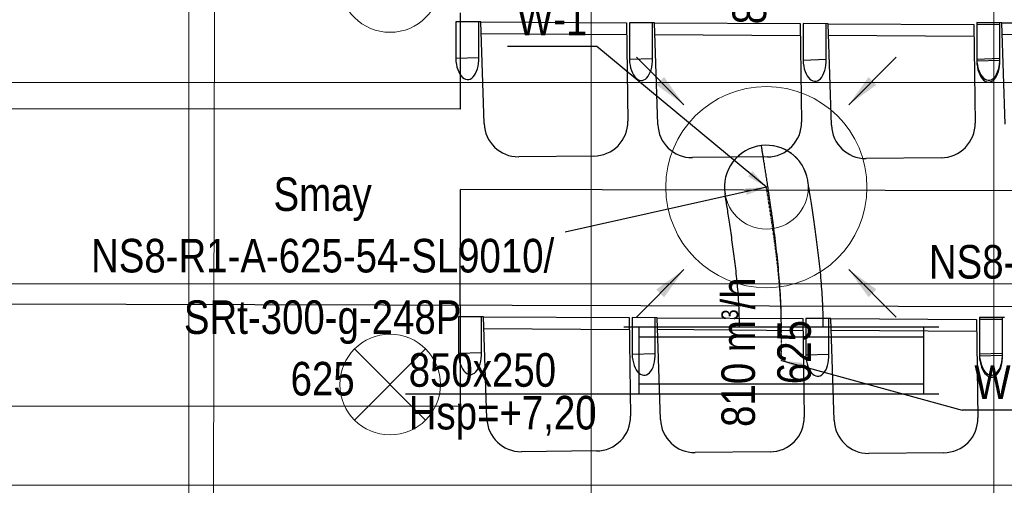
# Model space of a CAD drawing. Header units: millimetres. Extents: x -32221 to 212500, y 31663 to 93766.
# Tile 74 of 256: x 16346 to 19282, y 53313 to 54700. Entities that reach past the tile are written whole.
import ezdxf

# ---------------------------------------------------------------- set-up
doc = ezdxf.new("R2010")
doc.units = ezdxf.units.MM
doc.linetypes.add('DASHDOT', pattern=[1, 0.5, -0.25, 0, -0.25])
doc.layers.get('0').update_dxf_attribs({"color": 251})
for name, color, linetype in [('FLUID-N', 251, 'Continuous'), ('FLUID-N-100-ARRGR', 251, 'Continuous'), ('FLUID-W', 251, 'Continuous'), ('FLUID-W-100-ARRGR', 251, 'Continuous'), ('FLUID-W-100-INF', 251, 'Continuous'), ('FLUID-W-100-NUM', 251, 'Continuous'), ('FLUID-W-SYM', 251, 'Continuous'), ('Sciany', 251, 'Continuous'), ('Wyposazenie', 251, 'Continuous')]:
    doc.layers.add(name, color=color, linetype=linetype)
for name, color, linetype, lineweight in [('kasetony', 251, 'Continuous', 5), ('lampy', 251, 'Continuous', 9), ('Opisy', 251, 'Continuous', 13), ('Wywiewniki', 251, 'Continuous', 20)]:
    doc.layers.add(name, color=color, linetype=linetype, lineweight=lineweight)
doc.styles.add('FDBES', font='simplex.shx')
doc.styles.get("Standard").update_dxf_attribs({"font": 'ARIALN.TTF'})
doc.linetypes.add('ZIGZAG', pattern='A,0.0001,-0.2,[131,ltypeshp.shx,S=0.2,R=0,X=-0.2,Y=0],-0.4,[131,ltypeshp.shx,S=0.2,R=180,X=0.2,Y=0],-0.2', length=0.8001)
doc.dimstyles.new('FDBES', dxfattribs={"dimscale": 50, "dimtxt": 4, "dimasz": 2.5, "dimexe": 0.8, "dimexo": 2, "dimgap": 1, "dimtad": 1, "dimdsep": 46, "dimtxsty": 'FDBES', "dimcen": 2.5, "dimclrd": 4, "dimclre": 5, "dimadec": 0, "dimazin": 0, "dimtfac": 1, "dimtmove": 0, "dimatfit": 3, "dimfxl": 1, "dimarcsym": 0})

# ---------------------------------------------------------------- blocks, each defined once
blk = doc.blocks.new('*U365')
at = {"color": 14, "linetype": 'Continuous', "lineweight": -2}
for p, q in [((-100, 470), (-100, -470)), ((100, 470), (100, -470))]:
    blk.add_line(p, q, dxfattribs=at)
at = {"color": 0, "linetype": 'ByBlock', "lineweight": -2}
for p, q in [((100, 425), (-100, 425)), ((-100, -425), (100, -425))]:
    blk.add_line(p, q, dxfattribs=at)
at = {"color": 1, "linetype": 'Continuous', "lineweight": -3}
for p, q in [((-70, 425), (-70, -425)), ((70, 425), (70, -425))]:
    blk.add_line(p, q, dxfattribs=at)
blk = doc.blocks.new('*U364')
at = {"layer": 'FLUID-W-SYM', "color": 2, "linetype": 'DASHDOT', "lineweight": -3}
for q in [(50, 0), (-20, 0)]:
    blk.add_line((-50, 0), q, dxfattribs=at)
blk = doc.blocks.new('*U363')
at = {"color": 0, "linetype": 'ByBlock', "lineweight": -2}
blk.add_circle((0, 0), 0.05, dxfattribs=at)
blk = doc.blocks.new('*U388')
at = {"color": 14, "linetype": 'Continuous', "lineweight": -2, "extrusion": (-1, -4.89993e-18, -2.13296e-16)}
blk.add_ellipse((0, 0), major_axis=(0, 20.4, 123.3), ratio=1, start_param=0, end_param=1.525933, dxfattribs=at)
at = {"color": 14, "linetype": 'Continuous', "lineweight": -2, "extrusion": (-1, -1.811e-16, -1.62008e-16)}
blk.add_ellipse((0, 0), major_axis=(0, 124.1, -14.9), ratio=1, start_param=0, end_param=1.615689, dxfattribs=at)
at = {"color": 20, "linetype": 'ZIGZAG', "lineweight": -2, "ltscale": 50}
for points, knots in [([(0, -417, 44.7), (0, -404.1, 44.7), (0, -378.1, 44.4), (0, -338.8, 43), (0, -299.5, 40.7), (0, -260.1, 37.6), (0, -220.7, 33.9), (0, -181.6, 29.6), (0, -142.8, 24.9), (0, -115.7, 21.3), (0, -99.9, 19.1), (0, -93.6, 18.3), (0, -82.5, 16.7), (0, -63.6, 14.1), (0, -38.5, 10.5), (0, -13.9, 6.8), (0, 7.1, 3.6), (0, 24.7, 1), (0, 41.6, -1.7), (0, 57.7, -4.2), (0, 72.9, -6.6), (0, 86.8, -8.8), (0, 97.2, -10.5), (0, 104.5, -11.7), (0, 110.2, -12.6), (0, 115.8, -13.5), (0, 120.5, -14.3), (0, 123.4, -14.8), (0, 124.1, -14.9), (0, 124.1, -14.9)], [0, 0, 0, 0, 32.742311, 65.484623, 98.226934, 130.969245, 163.711556, 196.453868, 229.196179, 261.93849, 266.031279, 270.124068, 278.309646, 294.680801, 319.237535, 343.794268, 360.165424, 376.53658, 392.907735, 409.278891, 425.650046, 442.021202, 458.392358, 466.577936, 474.763513, 487.04188, 499.320247, 511.598614, 523.87698, 523.87698, 523.87698, 523.87698]), ([(0, -417, 169.7), (0, -405.4, 169.7), (0, -382.1, 169.5), (0, -335.8, 167.7), (0, -278.3, 163.8), (0, -211.4, 156.9), (0, -147.7, 148.8), (0, -88.4, 140.3), (0, -43.8, 133.6), (0, -13.8, 128.8), (0, 1.6, 126.4), (0, 10.9, 124.9), (0, 16.3, 124), (0, 19.5, 123.5), (0, 20.1, 123.4), (0, 20.4, 123.3)], [0, 0, 0, 0, 34.866832, 69.733663, 139.467326, 209.20099, 278.934653, 348.668316, 418.401979, 453.268811, 488.135642, 505.569058, 523.002474, 540.43589, 557.869306, 557.869306, 557.869306, 557.869306]), ([(0, -417, -80.3), (0, -406.2, -80.3), (0, -384.6, -80.6), (0, -341.5, -82.3), (0, -288.5, -86.3), (0, -227.4, -93), (0, -169.8, -100.6), (0, -116.1, -108.3), (0, -76.2, -114.4), (0, -49.7, -118.6), (0, -36.3, -120.7), (0, -28.4, -122), (0, -23.7, -122.8), (0, -21.1, -123.2), (0, -20.7, -123.3), (0, -20.4, -123.3)], [0, 0, 0, 0, 32.438816, 64.877633, 129.755266, 194.632898, 259.510531, 324.388164, 389.265797, 421.704613, 454.143429, 470.362838, 486.582246, 502.801654, 519.021062, 519.021062, 519.021062, 519.021062])]:
    blk.add_open_spline(points, degree=3, knots=knots, dxfattribs=at)
at = {"layer": 'FLUID-W-SYM', "color": 2, "linetype": 'DASHDOT', "lineweight": -3}
blk.add_open_spline([(0, -417, 44.7), (0, -327.8, 44.7), (0, -159.3, 26.4), (0, 0), (0, 0)], degree=3, knots=[0, 0, 0, 0, 267.526487, 523.87698, 523.87698, 523.87698, 523.87698], dxfattribs=at)
blk = doc.blocks.new('*U28')
at = {"color": 0, "insert": (-1323.3, -296.6), "char_height": 100, "width": 1600, "attachment_point": 5, "line_spacing_factor": 1.1}
blk.add_mtext('Smay\\PNS8-R1-A-625-54-SL9010/ SRt-300-g-248P\\P625', dxfattribs=at)
blk.add_mtext('Smay\\PNS8-R1-A-625-54-SL9010/ SRt-300-g-248P\\P625', dxfattribs=at)
blk.add_mtext('Smay\\PNS8-R1-A-625-54-SL9010/ SRt-300-g-248P\\P625', dxfattribs=at)
blk.add_mtext('Smay\\PNS8-R1-A-625-54-SL9010/ SRt-300-g-248P\\P625', dxfattribs=at)
blk.add_mtext('Smay\\PNS8-R1-A-625-54-SL9010/ SRt-300-g-248P\\P625', dxfattribs=at)
blk.add_mtext('Smay\\PNS8-R1-A-625-54-SL9010/ SRt-300-g-248P\\P625', dxfattribs=at)
blk.add_mtext('Smay\\PNS8-R1-A-625-54-SL9010/ SRt-300-g-248P\\P625', dxfattribs=at)
blk.add_mtext('Smay\\PNS8-R1-A-625-54-SL9010/ SRt-300-g-248P\\P625', dxfattribs=at)
blk.add_mtext('Smay\\PNS8-R1-A-625-54-SL9010/ SRt-300-g-248P\\P625', dxfattribs=at)
blk.add_mtext('Smay\\PNS8-R1-A-625-54-SL9010/ SRt-300-g-248P\\P625', dxfattribs=at)
at = {"color": 0}
blk.add_leader([(0, 0), (-599.8, -134.4)], dimstyle='FDBES', override={"dimscale": 25, "dimclrd": 0, "dimclre": 0}, dxfattribs=at)
blk.add_leader([(0, 0), (-599.8, -134.4)], dimstyle='FDBES', override={"dimscale": 25, "dimclrd": 0, "dimclre": 0}, dxfattribs=at)
blk.add_leader([(0, 0), (-599.8, -134.4)], dimstyle='FDBES', override={"dimscale": 25, "dimclrd": 0, "dimclre": 0}, dxfattribs=at)
blk.add_leader([(0, 0), (-599.8, -134.4)], dimstyle='FDBES', override={"dimscale": 25, "dimclrd": 0, "dimclre": 0}, dxfattribs=at)
blk.add_leader([(0, 0), (-599.8, -134.4)], dimstyle='FDBES', override={"dimscale": 25, "dimclrd": 0, "dimclre": 0}, dxfattribs=at)
blk.add_leader([(0, 0), (-599.8, -134.4)], dimstyle='FDBES', override={"dimscale": 25, "dimclrd": 0, "dimclre": 0}, dxfattribs=at)
blk.add_leader([(0, 0), (-599.8, -134.4)], dimstyle='FDBES', override={"dimscale": 25, "dimclrd": 0, "dimclre": 0}, dxfattribs=at)
blk.add_leader([(0, 0), (-599.8, -134.4)], dimstyle='FDBES', override={"dimscale": 25, "dimclrd": 0, "dimclre": 0}, dxfattribs=at)
blk.add_leader([(0, 0), (-599.8, -134.4)], dimstyle='FDBES', override={"dimscale": 25, "dimclrd": 0, "dimclre": 0}, dxfattribs=at)
blk.add_leader([(0, 0), (-599.8, -134.4)], dimstyle='FDBES', override={"dimscale": 25, "dimclrd": 0, "dimclre": 0}, dxfattribs=at)
blk = doc.blocks.new('*U29')
at = {"color": 0, "insert": (-1302.9, -313.1), "char_height": 100, "width": 1600, "attachment_point": 5, "line_spacing_factor": 1.1}
blk.add_mtext('Smay\\PNS8-R1-A-625-54-SL9010/ SRt-300-g-248P\\P625', dxfattribs=at)
blk.add_mtext('Smay\\PNS8-R1-A-625-54-SL9010/ SRt-300-g-248P\\P625', dxfattribs=at)
blk.add_mtext('Smay\\PNS8-R1-A-625-54-SL9010/ SRt-300-g-248P\\P625', dxfattribs=at)
blk.add_mtext('Smay\\PNS8-R1-A-625-54-SL9010/ SRt-300-g-248P\\P625', dxfattribs=at)
blk.add_mtext('Smay\\PNS8-R1-A-625-54-SL9010/ SRt-300-g-248P\\P625', dxfattribs=at)
blk.add_mtext('Smay\\PNS8-R1-A-625-54-SL9010/ SRt-300-g-248P\\P625', dxfattribs=at)
blk.add_mtext('Smay\\PNS8-R1-A-625-54-SL9010/ SRt-300-g-248P\\P625', dxfattribs=at)
at = {"color": 0}
blk.add_leader([(0, 0), (-579.3, -139.2)], dimstyle='FDBES', override={"dimscale": 25, "dimclrd": 0, "dimclre": 0}, dxfattribs=at)
blk.add_leader([(0, 0), (-579.3, -139.2)], dimstyle='FDBES', override={"dimscale": 25, "dimclrd": 0, "dimclre": 0}, dxfattribs=at)
blk.add_leader([(0, 0), (-579.3, -139.2)], dimstyle='FDBES', override={"dimscale": 25, "dimclrd": 0, "dimclre": 0}, dxfattribs=at)
blk.add_leader([(0, 0), (-579.3, -139.2)], dimstyle='FDBES', override={"dimscale": 25, "dimclrd": 0, "dimclre": 0}, dxfattribs=at)
blk.add_leader([(0, 0), (-579.3, -139.2)], dimstyle='FDBES', override={"dimscale": 25, "dimclrd": 0, "dimclre": 0}, dxfattribs=at)
blk.add_leader([(0, 0), (-579.3, -139.2)], dimstyle='FDBES', override={"dimscale": 25, "dimclrd": 0, "dimclre": 0}, dxfattribs=at)
blk.add_leader([(0, 0), (-579.3, -139.2)], dimstyle='FDBES', override={"dimscale": 25, "dimclrd": 0, "dimclre": 0}, dxfattribs=at)
blk = doc.blocks.new('*U67')
at = {"color": 6}
blk.add_line((-505.3, 418.9), (-772.4, 418.9), dxfattribs=at)
blk.add_line((-505.3, 418.9), (-772.4, 418.9), dxfattribs=at)
blk.add_line((-505.3, 418.9), (-772.4, 418.9), dxfattribs=at)
blk.add_line((-505.3, 418.9), (-772.4, 418.9), dxfattribs=at)
blk.add_line((-505.3, 418.9), (-772.4, 418.9), dxfattribs=at)
blk.add_line((-505.3, 418.9), (-772.4, 418.9), dxfattribs=at)
blk.add_line((-505.3, 418.9), (-772.4, 418.9), dxfattribs=at)
blk.add_line((-505.3, 418.9), (-772.4, 418.9), dxfattribs=at)
blk.add_line((-505.3, 418.9), (-772.4, 418.9), dxfattribs=at)
blk.add_line((-505.3, 418.9), (-772.4, 418.9), dxfattribs=at)
at = {"color": 0, "insert": (-638.9, 418.9), "char_height": 100, "attachment_point": 5}
blk.add_mtext('W-1\\P ', dxfattribs=at)
blk.add_mtext('W-1\\P ', dxfattribs=at)
blk.add_mtext('W-1\\P ', dxfattribs=at)
blk.add_mtext('W-1\\P ', dxfattribs=at)
blk.add_mtext('W-1\\P ', dxfattribs=at)
blk.add_mtext('W-1\\P ', dxfattribs=at)
blk.add_mtext('W-1\\P ', dxfattribs=at)
blk.add_mtext('W-1\\P ', dxfattribs=at)
blk.add_mtext('W-1\\P ', dxfattribs=at)
blk.add_mtext('W-1\\P ', dxfattribs=at)
blk.add_leader([(0, 0), (-505.3, 418.9)], dimstyle='FDBES', override={"dimscale": 25, "dimclrd": 256, "dimclre": 256})
blk.add_leader([(0, 0), (-505.3, 418.9)], dimstyle='FDBES', override={"dimscale": 25, "dimclrd": 256, "dimclre": 256})
blk.add_leader([(0, 0), (-505.3, 418.9)], dimstyle='FDBES', override={"dimscale": 25, "dimclrd": 256, "dimclre": 256})
blk.add_leader([(0, 0), (-505.3, 418.9)], dimstyle='FDBES', override={"dimscale": 25, "dimclrd": 256, "dimclre": 256})
blk.add_leader([(0, 0), (-505.3, 418.9)], dimstyle='FDBES', override={"dimscale": 25, "dimclrd": 256, "dimclre": 256})
blk.add_leader([(0, 0), (-505.3, 418.9)], dimstyle='FDBES', override={"dimscale": 25, "dimclrd": 256, "dimclre": 256})
blk.add_leader([(0, 0), (-505.3, 418.9)], dimstyle='FDBES', override={"dimscale": 25, "dimclrd": 256, "dimclre": 256})
blk.add_leader([(0, 0), (-505.3, 418.9)], dimstyle='FDBES', override={"dimscale": 25, "dimclrd": 256, "dimclre": 256})
blk.add_leader([(0, 0), (-505.3, 418.9)], dimstyle='FDBES', override={"dimscale": 25, "dimclrd": 256, "dimclre": 256})
blk.add_leader([(0, 0), (-505.3, 418.9)], dimstyle='FDBES', override={"dimscale": 25, "dimclrd": 256, "dimclre": 256})
blk = doc.blocks.new('*U68')
at = {"color": 6}
for p, q in [((821.9, -147.7), (539.1, -147.7)), ((821.9, -147.7), (539.1, -147.7)), ((821.9, -147.7), (539.1, -147.7)), ((821.9, -147.7), (539.1, -147.7)), ((821.6, -147.7), (539.4, -147.7)), ((821.6, -147.7), (539.4, -147.7)), ((821.6, -147.7), (539.4, -147.7)), ((821.6, -147.7), (539.4, -147.7)), ((821.6, -147.7), (539.4, -147.7)), ((821.6, -147.7), (539.4, -147.7)), ((821.6, -147.7), (539.4, -147.7)), ((821.6, -147.7), (539.4, -147.7)), ((821.6, -147.7), (539.4, -147.7)), ((821.6, -147.7), (539.4, -147.7)), ((821.6, -147.7), (539.4, -147.7)), ((821.6, -147.7), (539.4, -147.7)), ((821.6, -147.7), (539.4, -147.7)), ((821.6, -147.7), (539.4, -147.7)), ((821.6, -147.7), (539.4, -147.7)), ((821.6, -147.7), (539.4, -147.7)), ((821.6, -147.7), (539.4, -147.7)), ((821.6, -147.7), (539.4, -147.7)), ((821.6, -147.7), (539.4, -147.7)), ((821.6, -147.7), (539.4, -147.7)), ((821.6, -147.7), (539.4, -147.7)), ((821.6, -147.7), (539.4, -147.7))]:
    blk.add_line(p, q, dxfattribs=at)
at = {"color": 0, "insert": (680.5, -147.7), "char_height": 100, "attachment_point": 5}
for s in ['W-3\\P ', 'W-3\\P ', 'W-3\\P ', 'W-3\\P ', 'W-2\\P ', 'W-2\\P ', 'W-2\\P ', 'W-2\\P ', 'W-2\\P ', 'W-2\\P ', 'W-2\\P ', 'W-2\\P ', 'W-2\\P ', 'W-2\\P ', 'W-2\\P ', 'W-2\\P ', 'W-2\\P ', 'W-2\\P ', 'W-2\\P ', 'W-2\\P ', 'W-2\\P ', 'W-2\\P ', 'W-2\\P ', 'W-2\\P ', 'W-2\\P ', 'W-2\\P ']:
    blk.add_mtext(s, dxfattribs=at)
for points in [[(0, 0), (539.1, -147.7)], [(0, 0), (539.1, -147.7)], [(0, 0), (539.1, -147.7)], [(0, 0), (539.1, -147.7)], [(0, 0), (539.4, -147.7)], [(0, 0), (539.4, -147.7)], [(0, 0), (539.4, -147.7)], [(0, 0), (539.4, -147.7)], [(0, 0), (539.4, -147.7)], [(0, 0), (539.4, -147.7)], [(0, 0), (539.4, -147.7)], [(0, 0), (539.4, -147.7)], [(0, 0), (539.4, -147.7)], [(0, 0), (539.4, -147.7)], [(0, 0), (539.4, -147.7)], [(0, 0), (539.4, -147.7)], [(0, 0), (539.4, -147.7)], [(0, 0), (539.4, -147.7)], [(0, 0), (539.4, -147.7)], [(0, 0), (539.4, -147.7)], [(0, 0), (539.4, -147.7)], [(0, 0), (539.4, -147.7)], [(0, 0), (539.4, -147.7)], [(0, 0), (539.4, -147.7)], [(0, 0), (539.4, -147.7)], [(0, 0), (539.4, -147.7)]]:
    blk.add_leader(points, dimstyle='FDBES', override={"dimscale": 25, "dimclrd": 256, "dimclre": 256})
blk = doc.blocks.new('*U161')
at = {"color": 0}
blk.add_leader([(0, 0), (-141.4, -141.4)], dimstyle='FDBES', override={"dimscale": 40, "dimclrd": 0}, dxfattribs=at)
blk.add_leader([(0, 0), (-141.4, -141.4)], dimstyle='FDBES', override={"dimscale": 40, "dimclrd": 0}, dxfattribs=at)
blk = doc.blocks.new('*U162')
at = {"color": 0}
blk.add_leader([(0, 0), (141.4, -141.4)], dimstyle='FDBES', override={"dimscale": 40, "dimclrd": 0}, dxfattribs=at)
blk.add_leader([(0, 0), (141.4, -141.4)], dimstyle='FDBES', override={"dimscale": 40, "dimclrd": 0}, dxfattribs=at)
blk = doc.blocks.new('*U163')
at = {"color": 0}
blk.add_leader([(0, 0), (-141.4, 141.4)], dimstyle='FDBES', override={"dimscale": 40, "dimclrd": 0}, dxfattribs=at)
blk.add_leader([(0, 0), (-141.4, 141.4)], dimstyle='FDBES', override={"dimscale": 40, "dimclrd": 0}, dxfattribs=at)
blk = doc.blocks.new('*U164')
at = {"color": 0}
blk.add_leader([(0, 0), (141.4, 141.4)], dimstyle='FDBES', override={"dimscale": 40, "dimclrd": 0}, dxfattribs=at)
blk.add_leader([(0, 0), (141.4, 141.4)], dimstyle='FDBES', override={"dimscale": 40, "dimclrd": 0}, dxfattribs=at)

msp = doc.modelspace()

# ---------------------------------------------------------------- linework, layer by layer
at = {"layer": 'FLUID-N'}
msp.add_line((18191.977, 53584.311, 7327.5), (17495.824, 53584.311, 7327.5), dxfattribs=at)
at = {"layer": 'kasetony'}
for p, q in [((16850.147, 54512.853), (16850.147, 55112.853)), ((16850.147, 55112.853), (16850.147, 54512.853)), ((18050.147, 54512.853), (18050.147, 55112.853)), ((18050.147, 55112.853), (18050.147, 54512.853)), ((19250.147, 54512.853), (19250.147, 55112.853)), ((19250.147, 55112.853), (19250.147, 54512.853)), ((16250.147, 54512.853), (16850.147, 54512.853)), ((16850.147, 54512.853), (16250.147, 54512.853)), ((16850.147, 54512.853), (18050.147, 54512.853)), ((16850.147, 53912.853), (16850.147, 54512.853)), ((16850.147, 54512.853), (16850.147, 53912.853)), ((18050.147, 54512.853), (16850.147, 54512.853)), ((18050.147, 54512.853), (19250.147, 54512.853)), ((18050.147, 53912.853), (18050.147, 54512.853)), ((18050.147, 54512.853), (18050.147, 53912.853)), ((19250.147, 54512.853), (18050.147, 54512.853)), ((19250.147, 54512.853), (20450.147, 54512.853)), ((19250.147, 53912.853), (19250.147, 54512.853)), ((19250.147, 54512.853), (19250.147, 53912.853)), ((20450.147, 54512.853), (19250.147, 54512.853)), ((16250.147, 53912.853), (16850.147, 53912.853)), ((16850.147, 53912.853), (16250.147, 53912.853)), ((16850.147, 53912.853), (18050.147, 53912.853)), ((16850.147, 53312.853), (16850.147, 53912.853)), ((16850.147, 53912.853), (16850.147, 53312.853)), ((18050.147, 53912.853), (16850.147, 53912.853)), ((18050.147, 53912.853), (19250.147, 53912.853)), ((18050.147, 53312.853), (18050.147, 53912.853)), ((18050.147, 53912.853), (18050.147, 53312.853)), ((19250.147, 53912.853), (18050.147, 53912.853)), ((19250.147, 53912.853), (20450.147, 53912.853)), ((19250.147, 53312.853), (19250.147, 53912.853)), ((19250.147, 53912.853), (19250.147, 53312.853)), ((20450.147, 53912.853), (19250.147, 53912.853)), ((16250.147, 53312.853), (16850.147, 53312.853)), ((16850.147, 53312.853), (16250.147, 53312.853)), ((16850.147, 53312.853), (18050.147, 53312.853)), ((16850.147, 52712.853), (16850.147, 53312.853)), ((16850.147, 53312.853), (16850.147, 52712.853)), ((18050.147, 53312.853), (16850.147, 53312.853)), ((18050.147, 53312.853), (19250.147, 53312.853)), ((18050.147, 52712.853), (18050.147, 53312.853)), ((18050.147, 53312.853), (18050.147, 52712.853)), ((19250.147, 53312.853), (18050.147, 53312.853)), ((19250.147, 53312.853), (20450.147, 53312.853)), ((19250.147, 52712.853), (19250.147, 53312.853)), ((19250.147, 53312.853), (19250.147, 52712.853)), ((20450.147, 53312.853), (19250.147, 53312.853))]:
    msp.add_line(p, q, dxfattribs=at)
at = {"layer": 'lampy'}
for p, q in [((17344.081, 53718.919), (17556.213, 53506.787)), ((17556.213, 53718.919), (17344.081, 53506.787))]:
    msp.add_line(p, q, dxfattribs=at)
for centre in [(17450.147, 54812.853), (17450.147, 53612.853)]:
    msp.add_circle(centre, 150, dxfattribs=at)
at = {"layer": 'Opisy'}
msp.add_line((16922.793, 52666.869), (16934.554, 59712.647), dxfattribs=at)
at = {"layer": 'Sciany'}
for p, q in [((17659.47, 54720.471), (17658.794, 54433.424)), ((17658.794, 54433.424), (16188.036, 54434.89)), ((22857.428, 53836.61), (16187.455, 53852.32)), ((17659.56, 53848.853), (17659.26, 53547.541)), ((17658.851, 53547.541), (16187.153, 53549.008))]:
    msp.add_line(p, q, dxfattribs=at)
at = {"layer": 'Wyposazenie'}
for p, q in [((17645.881, 54694.107), (17645.726, 54585.399)), ((17720.709, 54693.729), (17645.881, 54694.107)), ((17714.512, 54587.622), (17715.048, 54693.758)), ((17720.709, 54693.729), (18154.726, 54691.537)), ((17730.497, 54390.85), (17720.709, 54693.729)), ((18154.726, 54691.537), (18159.03, 54397.719)), ((18163.792, 54691.492), (18163.637, 54582.784)), ((18163.792, 54691.492), (18163.637, 54582.784)), ((18232.959, 54691.142), (18163.792, 54691.492)), ((18238.62, 54691.114), (18163.792, 54691.492)), ((18232.423, 54585.007), (18232.959, 54691.142)), ((18232.423, 54585.007), (18232.959, 54691.142)), ((18238.62, 54691.114), (18672.637, 54688.922)), ((18248.408, 54388.234), (18238.62, 54691.114)), ((18672.637, 54688.922), (18676.941, 54395.103)), ((18681.702, 54688.876), (18681.548, 54580.168)), ((18681.702, 54688.876), (18681.548, 54580.168)), ((18750.87, 54688.527), (18681.702, 54688.876)), ((18756.531, 54688.498), (18681.702, 54688.876)), ((18750.334, 54582.391), (18750.87, 54688.527)), ((18750.334, 54582.391), (18750.87, 54688.527)), ((18756.531, 54688.498), (19190.548, 54686.306)), ((18766.319, 54385.619), (18756.531, 54688.498)), ((19190.548, 54686.306), (19194.852, 54392.488)), ((19199.613, 54686.26), (19199.459, 54577.553)), ((19199.621, 54691.9), (19199.467, 54583.192)), ((19268.781, 54685.911), (19199.613, 54686.26)), ((19274.45, 54691.522), (19199.621, 54691.9)), ((19268.245, 54579.775), (19268.781, 54685.911)), ((19268.253, 54585.415), (19268.789, 54691.551)), ((19274.45, 54691.522), (19708.467, 54689.331)), ((19284.237, 54388.643), (19274.45, 54691.522)), ((17721.989, 54659.307), (18155.244, 54656.177)), ((18239.9, 54656.692), (18673.155, 54653.561)), ((18757.811, 54654.076), (19191.066, 54650.946)), ((19275.73, 54657.1), (19708.985, 54653.97)), ((17645.726, 54585.399), (17714.512, 54587.622)), ((18163.637, 54582.784), (18232.423, 54585.007)), ((18163.637, 54582.784), (18232.423, 54585.007)), ((19199.467, 54583.192), (19268.253, 54585.415)), ((18681.548, 54580.168), (18750.334, 54582.391)), ((18681.548, 54580.168), (18750.334, 54582.391)), ((19199.459, 54577.553), (19268.245, 54579.775)), ((18057.753, 54293.994), (17833.619, 54291.924)), ((18575.664, 54291.379), (18351.53, 54289.309)), ((19093.575, 54288.763), (18869.441, 54286.693)), ((17659.56, 53848.853), (17660.375, 54194.561)), ((22862.331, 54182.309), (17660.375, 54194.561)), ((17653.946, 53815.057), (17653.792, 53706.349)), ((17728.775, 53814.679), (17653.946, 53815.057)), ((17722.578, 53708.572), (17723.114, 53814.708)), ((17728.775, 53814.679), (18162.792, 53812.487)), ((17738.562, 53511.8), (17728.775, 53814.679)), ((18162.792, 53812.487), (18167.096, 53518.669)), ((18171.857, 53812.442), (18171.703, 53703.734)), ((18171.857, 53812.442), (18171.703, 53703.734)), ((18241.025, 53812.092), (18171.857, 53812.442)), ((18246.686, 53812.064), (18171.857, 53812.442)), ((18240.489, 53705.956), (18241.025, 53812.092)), ((18240.489, 53705.956), (18241.025, 53812.092)), ((18246.686, 53812.064), (18680.703, 53809.872)), ((18256.473, 53509.184), (18246.686, 53812.064)), ((18680.703, 53809.872), (18685.007, 53516.053)), ((18689.768, 53809.826), (18689.614, 53701.118)), ((18689.768, 53809.826), (18689.614, 53701.118)), ((18758.936, 53809.477), (18689.768, 53809.826)), ((18764.597, 53809.448), (18689.768, 53809.826)), ((18758.4, 53703.341), (18758.936, 53809.477)), ((18758.4, 53703.341), (18758.936, 53809.477)), ((18764.597, 53809.448), (19198.613, 53807.256)), ((18774.384, 53506.569), (18764.597, 53809.448)), ((19198.613, 53807.256), (19202.918, 53513.438)), ((19207.679, 53807.21), (19207.525, 53698.503)), ((19207.687, 53812.85), (19207.533, 53704.142)), ((19276.847, 53806.861), (19207.679, 53807.21)), ((19282.516, 53812.472), (19207.687, 53812.85)), ((19276.31, 53700.725), (19276.847, 53806.861)), ((19276.319, 53706.365), (19276.855, 53812.501)), ((17730.055, 53780.257), (18163.31, 53777.127)), ((18247.966, 53777.642), (18681.221, 53774.511)), ((18765.877, 53775.026), (19199.131, 53771.896)), ((17653.792, 53706.349), (17722.578, 53708.572)), ((18171.703, 53703.734), (18240.489, 53705.956)), ((18171.703, 53703.734), (18240.489, 53705.956)), ((19207.533, 53704.142), (19276.319, 53706.365)), ((18689.614, 53701.118), (18758.4, 53703.341)), ((18689.614, 53701.118), (18758.4, 53703.341)), ((19207.525, 53698.503), (19276.31, 53700.725)), ((18065.819, 53414.944), (17841.685, 53412.874)), ((18583.73, 53412.328), (18359.596, 53410.259)), ((19101.641, 53409.713), (18877.506, 53407.643))]:
    msp.add_line(p, q, dxfattribs=at)
for centre, start, end in [((17832.675, 54394.152), 181.850846, 270.529054), ((18056.81, 54396.221), 270.529054, 0.839276), ((18350.586, 54391.536), 181.850846, 270.529054), ((18574.72, 54393.606), 270.529054, 0.839276), ((18868.497, 54388.921), 181.850846, 270.529054), ((19092.631, 54390.99), 270.529054, 0.839276), ((17840.741, 53515.102), 181.850846, 270.529054), ((18064.875, 53517.171), 270.529054, 0.839276), ((18358.652, 53512.486), 181.850846, 270.529054), ((18582.786, 53514.556), 270.529054, 0.839276), ((18876.562, 53509.87), 181.850846, 270.529054), ((19100.697, 53511.94), 270.529054, 0.839276)]:
    msp.add_arc(centre, 102.232, start, end, dxfattribs=at)
for centre in [(17680.119, 54586.511), (18198.03, 54583.895), (18198.03, 54583.895), (18715.941, 54581.28), (18715.941, 54581.28), (19233.852, 54578.664), (19233.86, 54584.304), (17688.185, 53707.461), (18206.096, 53704.845), (18206.096, 53704.845), (18724.007, 53702.229), (18724.007, 53702.229), (19241.918, 53699.614), (19241.926, 53705.254)]:
    msp.add_ellipse(centre, major_axis=(-2.082, 64.439), ratio=0.53373009, start_param=1.44454642, end_param=4.71238898, dxfattribs=at)
at = {"layer": 'Wywiewniki'}
for radius in [300, 125]:
    msp.add_circle((18572.263, 54201.331), radius, dxfattribs=at)

# ---------------------------------------------------------------- block references
at = {"layer": 'FLUID-W', "color": 1, "linetype": 'Continuous', "extrusion": (1, 0, -1.83697e-16), "rotation": 270}
msp.add_blockref('*U388', (54201.331, 7063, 18572.263), dxfattribs=at)
at = {"layer": 'FLUID-W', "color": 1, "linetype": 'Continuous'}
for name, p, rotation in [('*U365', (18616.977, 53684.311, 7327.5), 270), ('*U364', (18616.977, 53734.311, 7327.5), 90), ('*U363', (18616.977, 53684.311, 7327.5), 270)]:
    msp.add_blockref(name, p, dxfattribs=dict(at, rotation=rotation))
at = {"layer": 'FLUID-W-100-ARRGR', "rotation": 89.99999999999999}
for name, p in [('*U164', (18326.553, 54447.042, 6603)), ('*U162', (18817.974, 54447.042, 6603)), ('*U163', (18326.553, 53955.62, 6603)), ('*U161', (18817.974, 53955.62, 6603))]:
    msp.add_blockref(name, p, dxfattribs=at)
at = {"layer": 'FLUID-W-100-INF', "linetype": 'ByBlock'}
for name, p in [('*U28', (18572.263, 54201.331, 6623)), ('*U29', (21050.515, 54199.512, 6623))]:
    msp.add_blockref(name, p, dxfattribs=at)
at = {"layer": 'FLUID-W-100-NUM', "linetype": 'ByBlock'}
for name, p in [('*U67', (18572.263, 54201.331, 6623)), ('*U68', (18616.977, 53684.311, 7327.5))]:
    msp.add_blockref(name, p, dxfattribs=at)

# ---------------------------------------------------------------- texts
at = {"layer": 'FLUID-N', "char_height": 100, "width": 565.80197, "attachment_point": 1}
for s, insert in [('850x250', (17505.613, 53706.468)), ('Hsp=+7,20', (17505.613, 53579.212))]:
    msp.add_mtext(s, dxfattribs=dict(at, insert=insert))
at = {"layer": 'FLUID-N-100-ARRGR', "color": 0, "insert": (18605.39, 54909.615, 6603), "char_height": 100, "attachment_point": 5, "rotation": 90}
msp.add_mtext('810 m{\\A2;\\H0.5x;3}/h\\P625', dxfattribs=at)
at = {"layer": 'FLUID-W-100-ARRGR', "color": 0, "insert": (18572.263, 53709.539, 6603), "char_height": 100, "attachment_point": 5, "rotation": 90}
msp.add_mtext('810 m{\\A2;\\H0.5x;3}/h\\P625', dxfattribs=at)

doc.saveas('drawing.dxf')
